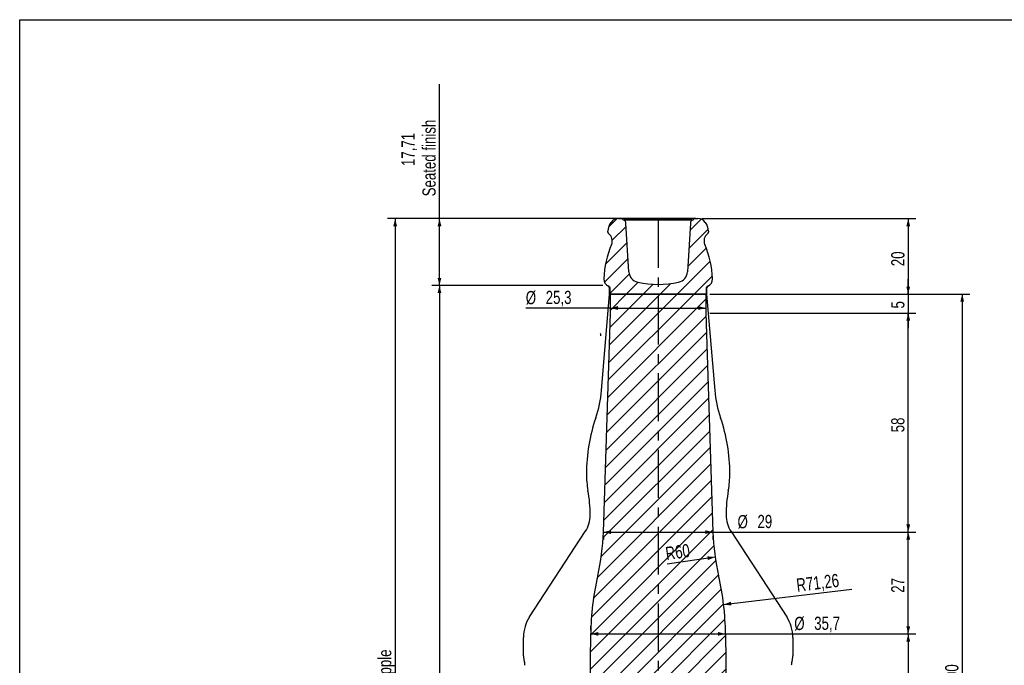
# Model space of a CAD drawing. Header units: millimetres. Extents: x 8 to 586, y 8 to 412.
# Tile 4 of 5: x 8 to 269, y 241 to 412. Entities that reach past the tile are written whole.
import ezdxf

# ---------------------------------------------------------------- set-up
doc = ezdxf.new("R2010")
doc.units = ezdxf.units.MM
doc.linetypes.add('CENTERX2', pattern=[20.319999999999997, 12.7, -2.54, 2.54, -2.54])
doc.linetypes.add('HIDDEN', pattern=[1.905, 1.27, -0.635])
for name, color, linetype in [('CENTERLINE', 4, 'CENTERX2'), ('DIMENSIONS', 2, 'Continuous'), ('HATCH', 3, 'Continuous'), ('HIDDEN', 3, 'HIDDEN')]:
    doc.layers.add(name, color=color, linetype=linetype)
doc.layers.add('OUTLINE', color=7, linetype='Continuous', lineweight=25)
doc.styles.add('SLDTEXTSTYLE0', font='TXT', dxfattribs={"width": 0.75})
doc.dimstyles.new('SLDDIMSTYLE0', dxfattribs={"dimtxt": 3.5, "dimasz": 2, "dimexe": 0, "dimexo": 0.0625, "dimgap": 0.875, "dimtad": 1, "dimrnd": 1e-09, "dimzin": 12, "dimdsep": 46, "dimtxsty": 'SLDTEXTSTYLE0', "dimsah": 1, "dimcen": 0.09, "dimadec": 0, "dimazin": 3, "dimtfac": 1, "dimtofl": 0, "dimtmove": 0, "dimatfit": 3, "dimfxl": 0, "dimfrac": 2, "dimtolj": 1, "dimtzin": 12, "dimarcsym": 0})
doc.dimstyles.new('SLDDIMSTYLE3', dxfattribs={"dimtxt": 3.5, "dimasz": 2, "dimexe": 0, "dimexo": 0.0625, "dimgap": 0.875, "dimtad": 1, "dimrnd": 1e-09, "dimzin": 12, "dimdsep": 46, "dimtxsty": 'SLDTEXTSTYLE0', "dimsah": 1, "dimcen": 0.09, "dimadec": 0, "dimazin": 3, "dimtfac": 1, "dimtmove": 0, "dimatfit": 0, "dimfxl": 0, "dimfrac": 2, "dimtolj": 1, "dimtzin": 12, "dimarcsym": 0})
doc.dimstyles.new('SLDDIMSTYLE4', dxfattribs={"dimtxt": 3.5, "dimasz": 2, "dimexe": 0, "dimexo": 0.0625, "dimgap": 0.875, "dimtad": 1, "dimrnd": 1e-09, "dimzin": 12, "dimdsep": 46, "dimtxsty": 'SLDTEXTSTYLE0', "dimsah": 1, "dimcen": 0, "dimadec": 0, "dimazin": 3, "dimtfac": 1, "dimtofl": 0, "dimtmove": 0, "dimatfit": 3, "dimfxl": 0, "dimfrac": 2, "dimtolj": 1, "dimtzin": 12, "dimarcsym": 0})
pattern_1 = [(45, (0, 0), (-2.245064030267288, 2.245064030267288), [])]

# ---------------------------------------------------------------- blocks, each defined once
blk = doc.blocks.new('_D')
at = {"layer": 'DIMENSIONS'}
for p, q in [((168.9354390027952, 359.30348117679), (105.4606931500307, 359.30348117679)), ((107.4606931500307, 359.30348117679), (107.4606931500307, 111.19198117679)), ((135.5769563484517, 111.19198117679), (105.4606931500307, 111.19198117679))]:
    blk.add_line(p, q, dxfattribs=at)
for points in [[(107.4606931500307, 359.30348117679), (106.9606931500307, 357.30348117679), (107.9606931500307, 357.30348117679)], [(107.4606931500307, 111.19198117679), (107.9606931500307, 113.19198117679), (106.9606931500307, 113.19198117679)]]:
    blk.add_solid(points, dxfattribs=at)
at = {"layer": 'DIMENSIONS', "char_height": 3.5, "attachment_point": 1, "rotation": 90.00000000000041, "style": 'SLDTEXTSTYLE0'}
for s, insert in [('inclusief 0,50 stipple', (102.9489562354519, 213.590692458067)), ('248,11', (97.39343250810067, 228.1360693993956))]:
    blk.add_mtext(s, dxfattribs=dict(at, insert=insert))
blk = doc.blocks.new('_D_4')
at = {"layer": 'DIMENSIONS'}
for p, q in [((119.2017660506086, 359.30348117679), (119.2017660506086, 394.8850490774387)), ((165.5965352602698, 359.30348117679), (117.2017660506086, 359.30348117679)), ((119.2017660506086, 341.5979872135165), (119.2017660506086, 359.30348117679)), ((162.4839745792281, 341.5979872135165), (117.2017660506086, 341.5979872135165))]:
    blk.add_line(p, q, dxfattribs=at)
for points in [[(119.2017660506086, 359.30348117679), (118.7017660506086, 357.30348117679), (119.7017660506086, 357.30348117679)], [(119.2017660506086, 341.5979872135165), (119.7017660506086, 343.5979872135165), (118.7017660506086, 343.5979872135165)]]:
    blk.add_solid(points, dxfattribs=at)
at = {"layer": 'DIMENSIONS', "char_height": 3.5, "attachment_point": 1, "rotation": 90.00000000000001, "style": 'SLDTEXTSTYLE0'}
for s, insert in [('Seated finish', (114.6900291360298, 365.2145103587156)), ('17,71', (109.1345054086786, 373.2396319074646))]:
    blk.add_mtext(s, dxfattribs=dict(at, insert=insert))
blk = doc.blocks.new('_D_6')
at = {"layer": 'DIMENSIONS'}
for p, q in [((162.4839745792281, 341.5979872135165), (117.2017660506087, 341.5979872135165)), ((119.2017660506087, 341.5979872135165), (119.2017660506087, 115.1919811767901)), ((142.1151508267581, 115.1919811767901), (117.2017660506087, 115.1919811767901))]:
    blk.add_line(p, q, dxfattribs=at)
for points in [[(119.2017660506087, 341.5979872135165), (118.7017660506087, 339.5979872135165), (119.7017660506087, 339.5979872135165)], [(119.2017660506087, 115.1919811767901), (119.7017660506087, 117.1919811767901), (118.7017660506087, 117.1919811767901)]]:
    blk.add_solid(points, dxfattribs=at)
at = {"layer": 'DIMENSIONS', "insert": (114.6900291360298, 221.2833224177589), "char_height": 3.5, "attachment_point": 1, "rotation": 90.00000000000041, "style": 'SLDTEXTSTYLE0'}
blk.add_mtext('226,41', dxfattribs=at)
blk = doc.blocks.new('_D_10')
at = {"layer": 'DIMENSIONS'}
for p, q in [((164.4839745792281, 335.6366387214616), (142.0651771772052, 335.6366387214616)), ((164.4839745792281, 335.6366387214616), (189.7839745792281, 335.6366387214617)), ((164.4839745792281, 333.30348117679), (164.4839745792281, 333.6366387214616))]:
    blk.add_line(p, q, dxfattribs=at)
for points in [[(164.4839745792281, 335.6366387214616), (166.4839745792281, 335.1366387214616), (166.4839745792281, 336.1366387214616)], [(189.7839745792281, 335.6366387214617), (187.7839745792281, 336.1366387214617), (187.7839745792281, 335.1366387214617)]]:
    blk.add_solid(points, dxfattribs=at)
at = {"layer": 'DIMENSIONS', "char_height": 3.5, "attachment_point": 1, "style": 'SLDTEXTSTYLE0'}
for s, insert in [('%%c', (142.0651771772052, 340.1483758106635)), ('25,3', (147.3436145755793, 340.2018479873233))]:
    blk.add_mtext(s, dxfattribs=dict(at, insert=insert))
blk = doc.blocks.new('_D_11')
at = {"layer": 'DIMENSIONS'}
for p, q in [((190.7839745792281, 339.30348117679), (259.6839745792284, 339.30348117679)), ((257.6839745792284, 339.30348117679), (257.6839745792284, 139.30348117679)), ((200.1339745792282, 139.30348117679), (259.6839745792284, 139.30348117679))]:
    blk.add_line(p, q, dxfattribs=at)
for points in [[(257.6839745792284, 339.30348117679), (257.1839745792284, 337.30348117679), (258.1839745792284, 337.30348117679)], [(257.6839745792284, 139.30348117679), (258.1839745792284, 141.30348117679), (257.1839745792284, 141.30348117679)]]:
    blk.add_solid(points, dxfattribs=at)
at = {"layer": 'DIMENSIONS', "insert": (253.1722376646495, 235.424314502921), "char_height": 3.5, "attachment_point": 1, "rotation": 90.00000000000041, "style": 'SLDTEXTSTYLE0'}
blk.add_mtext('200', dxfattribs=at)
blk = doc.blocks.new('_D_12')
at = {"layer": 'DIMENSIONS'}
blk.add_line((194.4779149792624, 257.1098269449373), (228.4712738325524, 261.1966918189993), dxfattribs=at)
blk.add_solid([(194.4779149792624, 257.1098269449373), (196.5232985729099, 256.8521334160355), (196.4039327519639, 257.8449837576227)], dxfattribs=at)
at = {"layer": 'DIMENSIONS', "insert": (213.5647964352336, 263.9476645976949), "char_height": 3.5, "attachment_point": 1, "rotation": 6.855503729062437, "style": 'SLDTEXTSTYLE0'}
blk.add_mtext('R71,26', dxfattribs=at)
blk = doc.blocks.new('_D_13')
at = {"layer": 'DIMENSIONS'}
for p, q in [((195.9839745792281, 249.3034811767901), (245.3839745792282, 249.3034811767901)), ((243.3839745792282, 249.3034811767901), (243.3839745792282, 193.30348117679)), ((196.5339745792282, 193.30348117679), (245.3839745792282, 193.30348117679))]:
    blk.add_line(p, q, dxfattribs=at)
for points in [[(243.3839745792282, 249.3034811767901), (242.8839745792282, 247.3034811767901), (243.8839745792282, 247.3034811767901)], [(243.3839745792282, 193.30348117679), (243.8839745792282, 195.30348117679), (242.8839745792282, 195.30348117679)]]:
    blk.add_solid(points, dxfattribs=at)
at = {"layer": 'DIMENSIONS', "insert": (238.8722376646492, 218.7173699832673), "char_height": 3.5, "attachment_point": 1, "rotation": 90.00000000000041, "style": 'SLDTEXTSTYLE0'}
blk.add_mtext('56', dxfattribs=at)
blk = doc.blocks.new('_D_14')
at = {"layer": 'DIMENSIONS'}
for p, q in [((159.2839745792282, 250.3034811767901), (159.2839745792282, 251.3311671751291)), ((194.9839745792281, 250.3034811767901), (194.9839745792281, 251.3311671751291)), ((159.2839745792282, 249.3311671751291), (194.9839745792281, 249.3311671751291)), ((194.9839745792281, 249.3311671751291), (227.5227413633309, 249.3311671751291))]:
    blk.add_line(p, q, dxfattribs=at)
for points in [[(159.2839745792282, 249.3311671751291), (161.2839745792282, 248.8311671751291), (161.2839745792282, 249.8311671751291)], [(194.9839745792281, 249.3311671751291), (192.9839745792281, 249.8311671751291), (192.9839745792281, 248.8311671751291)]]:
    blk.add_solid(points, dxfattribs=at)
at = {"layer": 'DIMENSIONS', "char_height": 3.5, "attachment_point": 1, "style": 'SLDTEXTSTYLE0'}
for s, insert in [('%%c', (213.1929139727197, 253.842904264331)), ('35,7', (218.4713513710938, 253.8963764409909))]:
    blk.add_mtext(s, dxfattribs=dict(at, insert=insert))
blk = doc.blocks.new('_D_15')
at = {"layer": 'DIMENSIONS'}
for p, q in [((192.6339745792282, 276.3034811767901), (245.3839745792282, 276.3034811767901)), ((243.3839745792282, 249.3034811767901), (243.3839745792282, 276.3034811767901)), ((195.9839745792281, 249.3034811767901), (245.3839745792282, 249.3034811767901))]:
    blk.add_line(p, q, dxfattribs=at)
for points in [[(243.3839745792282, 276.3034811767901), (242.8839745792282, 274.3034811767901), (243.8839745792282, 274.3034811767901)], [(243.3839745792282, 249.3034811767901), (243.8839745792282, 251.3034811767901), (242.8839745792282, 251.3034811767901)]]:
    blk.add_solid(points, dxfattribs=at)
at = {"layer": 'DIMENSIONS', "insert": (238.8722376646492, 260.2173699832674), "char_height": 3.5, "attachment_point": 1, "rotation": 90, "style": 'SLDTEXTSTYLE0'}
blk.add_mtext('27', dxfattribs=at)
blk = doc.blocks.new('_D_16')
at = {"layer": 'DIMENSIONS'}
for p, q in [((190.7839745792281, 334.30348117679), (245.3839745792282, 334.30348117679)), ((243.3839745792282, 276.3034811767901), (243.3839745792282, 334.30348117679)), ((192.6339745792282, 276.3034811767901), (245.3839745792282, 276.3034811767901))]:
    blk.add_line(p, q, dxfattribs=at)
for points in [[(243.3839745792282, 334.30348117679), (242.8839745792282, 332.30348117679), (243.8839745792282, 332.30348117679)], [(243.3839745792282, 276.3034811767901), (243.8839745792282, 278.3034811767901), (242.8839745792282, 278.3034811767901)]]:
    blk.add_solid(points, dxfattribs=at)
at = {"layer": 'DIMENSIONS', "insert": (238.8722376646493, 302.7173699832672), "char_height": 3.5, "attachment_point": 1, "rotation": 90, "style": 'SLDTEXTSTYLE0'}
blk.add_mtext('58', dxfattribs=at)
blk = doc.blocks.new('_D_17')
at = {"layer": 'DIMENSIONS'}
for p, q in [((243.383974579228, 339.3034811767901), (243.383974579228, 343.3034811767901)), ((190.7839745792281, 339.30348117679), (245.383974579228, 339.3034811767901)), ((243.383974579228, 339.3034811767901), (243.383974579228, 334.3034811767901)), ((190.7839745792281, 334.30348117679), (245.383974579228, 334.3034811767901)), ((243.383974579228, 334.3034811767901), (243.383974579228, 330.3034811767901))]:
    blk.add_line(p, q, dxfattribs=at)
for points in [[(243.383974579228, 339.3034811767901), (243.883974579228, 341.3034811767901), (242.883974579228, 341.3034811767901)], [(243.383974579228, 334.3034811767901), (242.883974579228, 332.3034811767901), (243.883974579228, 332.3034811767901)]]:
    blk.add_solid(points, dxfattribs=at)
at = {"layer": 'DIMENSIONS', "insert": (238.8722376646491, 335.5104255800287), "char_height": 3.5, "attachment_point": 1, "rotation": 90.00000000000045, "style": 'SLDTEXTSTYLE0'}
blk.add_mtext('5', dxfattribs=at)
blk = doc.blocks.new('_D_18')
at = {"layer": 'DIMENSIONS'}
for p, q in [((162.6339745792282, 276.2871609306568), (191.6339745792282, 276.2871609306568)), ((162.6339745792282, 275.3034811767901), (162.6339745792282, 274.2871609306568)), ((191.6339745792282, 276.2871609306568), (208.6170013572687, 276.2871609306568)), ((191.6339745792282, 275.3034811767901), (191.6339745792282, 274.2871609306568))]:
    blk.add_line(p, q, dxfattribs=at)
for points in [[(162.6339745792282, 276.2871609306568), (164.6339745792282, 275.7871609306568), (164.6339745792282, 276.7871609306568)], [(191.6339745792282, 276.2871609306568), (189.6339745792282, 276.7871609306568), (189.6339745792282, 275.7871609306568)]]:
    blk.add_solid(points, dxfattribs=at)
at = {"layer": 'DIMENSIONS', "char_height": 3.5, "attachment_point": 1, "style": 'SLDTEXTSTYLE0'}
for s, insert in [('%%c', (198.1663411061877, 280.7988980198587)), ('29', (203.4447785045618, 280.8523701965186))]:
    blk.add_mtext(s, dxfattribs=dict(at, insert=insert))
blk = doc.blocks.new('_D_19')
at = {"layer": 'DIMENSIONS'}
blk.add_line((192.2159592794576, 269.6651120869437), (179.509249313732, 267.8354770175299), dxfattribs=at)
blk.add_solid([(192.2159592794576, 269.6651120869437), (190.1651154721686, 269.874968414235), (190.3076352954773, 268.8851764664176)], dxfattribs=at)
at = {"layer": 'DIMENSIONS', "insert": (178.866558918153, 272.29892472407), "char_height": 3.5, "attachment_point": 1, "rotation": 8.193683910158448, "style": 'SLDTEXTSTYLE0'}
blk.add_mtext('R60', dxfattribs=at)
blk = doc.blocks.new('_D_21')
at = {"layer": 'DIMENSIONS'}
for p, q in [((188.6714138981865, 359.30348117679), (245.3839745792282, 359.30348117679)), ((243.3839745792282, 359.30348117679), (243.3839745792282, 339.30348117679)), ((190.7839745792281, 339.30348117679), (245.3839745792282, 339.30348117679))]:
    blk.add_line(p, q, dxfattribs=at)
for points in [[(243.3839745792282, 359.30348117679), (242.8839745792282, 357.30348117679), (243.8839745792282, 357.30348117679)], [(243.3839745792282, 339.30348117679), (243.8839745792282, 341.30348117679), (242.8839745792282, 341.30348117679)]]:
    blk.add_solid(points, dxfattribs=at)
at = {"layer": 'DIMENSIONS', "insert": (238.8722376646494, 346.7173699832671), "char_height": 3.5, "attachment_point": 1, "rotation": 90.00000000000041, "style": 'SLDTEXTSTYLE0'}
blk.add_mtext('20', dxfattribs=at)

msp = doc.modelspace()

# ---------------------------------------------------------------- hatches: boundary and pattern name
at = {"layer": 'HATCH'}
h = msp.add_hatch(dxfattribs=at)
h.set_pattern_fill('ANSI31', color=256, angle=2.8e-322, style=0)
h.set_pattern_definition(pattern_1)
edge = h.paths.add_edge_path(flags=0)
edge.add_line((189.8339745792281, 339.30348117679), (189.8339745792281, 340.7286025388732))
edge.add_arc((190.6339745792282, 340.7286025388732), 0.7999999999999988, 113.13239639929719, 180, ccw=False)
edge.add_arc((189.5339745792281, 343.30348117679), 2.000000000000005, 293.1323963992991, 362.005822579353)
edge.add_arc((166.5480672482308, 342.4984568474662), 25.00000000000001, 2.005822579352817, 23.45558839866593)
edge.add_arc((191.6839745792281, 353.4047010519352), 2.4, 127.11726346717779, 203.4555883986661, ccw=False)
edge.add_arc((189.9339745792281, 355.7171672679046), 0.4999999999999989, 307.1172634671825, 360.0000000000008)
edge.add_line((190.4339745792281, 355.7171672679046), (190.4339745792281, 355.95348117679))
edge.add_arc((186.4339745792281, 355.95348117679), 3.999999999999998, 0, 35.97980059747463)
edge.add_line((189.670871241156, 358.30348117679), (189.6207727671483, 358.30348117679))
edge.add_arc((187.6714138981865, 356.90348117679), 2.399999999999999, 35.68533471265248, 90)
edge.add_line((187.6714138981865, 359.30348117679), (187.1481174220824, 359.30348117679))
edge.add_arc((187.1481174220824, 358.30348117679), 1, 90, 135.5729959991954)
edge.add_line((186.4339745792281, 359.00348117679), (186.1339745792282, 359.00348117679))
edge.add_line((186.1339745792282, 359.00348117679), (186.1339745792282, 358.88348117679))
edge.add_arc((186.68210937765, 358.047091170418), 0.9999999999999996, 123.2391462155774, 176.5000000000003)
edge.add_line((185.6839745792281, 358.1081397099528), (184.8958929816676, 345.2231194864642))
edge.add_arc((181.901488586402, 345.4062651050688), 2.999999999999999, 282.5155858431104, 356.5000000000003, ccw=False)
edge.add_arc((177.1339745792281, 366.88348117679), 25, 257.48441415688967, 282.51558584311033, ccw=False)
edge.add_arc((172.3664605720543, 345.4062651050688), 2.999999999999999, 183.4999999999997, 257.4844141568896, ccw=False)
edge.add_line((169.3720561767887, 345.2231194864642), (168.5839745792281, 358.1081397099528))
edge.add_arc((167.5858397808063, 358.047091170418), 0.9999999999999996, 3.499999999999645, 56.76085378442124)
edge.add_line((168.1339745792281, 358.88348117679), (168.1339745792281, 359.00348117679))
edge.add_line((168.1339745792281, 359.00348117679), (167.8339745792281, 359.00348117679))
edge.add_arc((167.1198317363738, 358.30348117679), 1, 44.4270040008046, 90)
edge.add_line((167.1198317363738, 359.30348117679), (166.5965352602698, 359.30348117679))
edge.add_arc((166.5965352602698, 356.90348117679), 2.399999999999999, 90, 144.3146652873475)
edge.add_line((164.647176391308, 358.30348117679), (164.5970779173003, 358.30348117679))
edge.add_arc((167.8339745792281, 355.95348117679), 3.999999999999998, 144.0201994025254, 180)
edge.add_line((163.8339745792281, 355.95348117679), (163.8339745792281, 355.7171672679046))
edge.add_arc((164.3339745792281, 355.7171672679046), 0.4999999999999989, 180, 232.8827365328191)
edge.add_arc((162.5839745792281, 353.4047010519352), 2.4, -23.45558839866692, 52.882736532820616, ccw=False)
edge.add_arc((187.7198819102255, 342.4984568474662), 25.00000000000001, 156.5444116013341, 177.9941774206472)
edge.add_arc((164.7339745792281, 343.30348117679), 2.000000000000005, 177.9941774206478, 246.8676036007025)
edge.add_arc((163.6339745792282, 340.7286025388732), 0.7999999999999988, -7.958078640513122e-13, 66.86760360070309, ccw=False)
edge.add_line((164.4339745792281, 340.7286025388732), (164.4339745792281, 339.30348117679))
edge.add_line((164.4339745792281, 339.30348117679), (189.8339745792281, 339.30348117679))
h = msp.add_hatch(dxfattribs=at)
h.set_pattern_fill('ANSI31', color=256, angle=2.8e-322, style=0)
h.set_pattern_definition(pattern_1)
edge = h.paths.add_edge_path(flags=0)
edge.add_line((164.4839745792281, 339.30348117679), (164.4839745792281, 334.30348117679))
edge.add_line((164.4839745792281, 334.30348117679), (162.6339745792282, 276.3034811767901))
edge.add_arc((102.6644730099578, 278.216301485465), 59.99999999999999, 346.96181310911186, 358.17308160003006, ccw=False)
edge.add_arc((230.5421683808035, 248.6036239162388), 71.26163051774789, 166.9618131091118, 179.4372916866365)
edge.add_line((159.2839745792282, 249.3034811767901), (158.7339745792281, 193.30348117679))
edge.add_arc((89.60409223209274, 193.9824353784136), 69.13321641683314, 353.1149621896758, 359.43729168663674, ccw=False)
edge.add_arc((227.7339745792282, 177.30348117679), 70, 173.1149621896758, 180)
edge.add_arc((55.93397457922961, 177.3034811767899), 101.7999999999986, 346.31445317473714, 359.99999999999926, ccw=False)
edge.add_arc((179.1339745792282, 147.30348117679), 25, 166.3144531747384, 180)
edge.add_arc((186.633974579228, 147.30348117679), 32.49999999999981, 180, 194.2500326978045)
edge.add_line((155.1339745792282, 139.30348117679), (155.1839745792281, 139.30348117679))
edge.add_arc((160.4754772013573, 140.80348117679), 5.500000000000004, 195.8266201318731, 270.0000000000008)
edge.add_line((160.4754772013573, 135.30348117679), (193.792471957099, 135.30348117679))
edge.add_arc((193.792471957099, 140.80348117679), 5.500000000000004, 270.0000000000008, 344.1733798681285)
edge.add_line((199.0839745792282, 139.30348117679), (199.1339745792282, 139.30348117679))
edge.add_arc((167.6339745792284, 147.30348117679), 32.49999999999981, 345.7499673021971, 360.0000000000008)
edge.add_arc((175.1339745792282, 147.30348117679), 25, 0, 13.6855468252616)
edge.add_arc((298.3339745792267, 177.3034811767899), 101.7999999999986, 180, 193.6855468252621, ccw=False)
edge.add_arc((126.5339745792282, 177.30348117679), 70, 7.124442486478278e-13, 6.885037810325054)
edge.add_arc((264.6638569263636, 193.9824353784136), 69.13321641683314, 180.5627083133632, 186.8850378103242, ccw=False)
edge.add_line((195.5339745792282, 193.30348117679), (194.9839745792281, 249.3034811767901))
edge.add_arc((123.7257807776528, 248.6036239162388), 71.26163051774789, 0.5627083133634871, 13.03818689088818)
edge.add_arc((251.6034761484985, 278.2163014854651), 59.99999999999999, 181.82691839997, 193.0381868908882, ccw=False)
edge.add_line((191.6339745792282, 276.3034811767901), (189.7839745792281, 334.30348117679))
edge.add_line((189.7839745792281, 334.30348117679), (189.7839745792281, 339.30348117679))
edge.add_line((189.7839745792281, 339.30348117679), (164.4839745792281, 339.30348117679))

# ---------------------------------------------------------------- linework, layer by layer
at = {"layer": 'CENTERLINE'}
msp.add_line((177.1339745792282, 359.00348117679), (177.1339745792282, 111.7265031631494), dxfattribs=at)
at = {"layer": 'HIDDEN'}
msp.add_arc((211.6339745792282, 333.1049570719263), 49.9999999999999, 184.8795060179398, 185.5854047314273, dxfattribs=at)
at = {"layer": 'OUTLINE'}
for p, q in [((8.000000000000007, 412), (586, 412)), ((8.000000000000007, 8.000000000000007), (8.000000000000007, 412)), ((164.5970781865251, 358.3034811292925), (164.6471768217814, 358.3034811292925)), ((166.5965355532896, 359.30348117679), (167.1198317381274, 359.30348117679)), ((187.1481174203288, 359.30348117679), (167.1198317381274, 359.30348117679)), ((167.8339745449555, 359.0034811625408), (168.1339749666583, 359.0034811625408)), ((186.1339741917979, 359.0034811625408), (168.1339749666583, 359.0034811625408)), ((168.1339749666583, 358.8834811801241), (168.1339749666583, 359.0034811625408)), ((186.1339741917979, 358.8834811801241), (168.1339749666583, 358.8834811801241)), ((169.3720561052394, 345.2231197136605), (168.5839742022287, 358.1081397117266)), ((185.6839749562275, 358.1081397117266), (184.8958930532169, 345.2231197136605)), ((186.1339741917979, 359.0034811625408), (186.1339741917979, 358.8834811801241)), ((186.1339741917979, 359.0034811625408), (186.4339746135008, 359.0034811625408)), ((187.1481174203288, 359.30348117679), (187.6714136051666, 359.30348117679)), ((189.6207723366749, 358.3034811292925), (189.6708709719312, 358.3034811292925)), ((163.8339748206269, 355.7171672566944), (163.8339748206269, 355.953481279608)), ((190.4339743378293, 355.953481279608), (190.4339743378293, 355.7171672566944)), ((162.1339749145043, 313.803482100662), (164.2839749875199, 339.3034816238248)), ((164.2839749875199, 339.3034816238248), (164.2839749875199, 340.7979879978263)), ((164.4339747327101, 339.3034816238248), (164.4339747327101, 340.7286026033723)), ((189.8339744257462, 339.3034816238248), (164.4339747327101, 339.3034816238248)), ((164.4839746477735, 334.303480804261), (164.4839746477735, 339.3034816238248)), ((164.4839746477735, 339.3034816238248), (189.7839745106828, 339.3034816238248)), ((189.7839745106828, 339.3034816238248), (189.7839745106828, 334.303480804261)), ((189.8339744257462, 340.7286026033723), (189.8339744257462, 339.3034816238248)), ((189.9839741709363, 340.7979879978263), (189.9839741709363, 339.3034816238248)), ((189.9839741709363, 339.3034816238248), (192.133974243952, 313.803482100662)), ((162.6339749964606, 276.3034843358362), (164.4839746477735, 334.303480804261)), ((189.7839745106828, 334.303480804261), (191.6339741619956, 276.3034843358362)), ((143.0893176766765, 253.8816847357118), (157.8296990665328, 276.4254354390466)), ((196.4382500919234, 276.4254354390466), (211.1786314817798, 253.8816847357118)), ((141.458974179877, 243.5093291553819), (141.458974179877, 248.4091289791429)), ((158.7339741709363, 193.3034874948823), (159.2839741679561, 249.3034817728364)), ((194.9839749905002, 249.3034817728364), (195.5339749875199, 193.3034874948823)), ((212.8089749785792, 248.4091289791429), (212.8089749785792, 243.5093291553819)), ((141.7207689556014, 241.9092052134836), (141.6893163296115, 242.0092069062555)), ((212.5786328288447, 242.0092069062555), (212.5471802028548, 241.9092052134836))]:
    msp.add_line(p, q, dxfattribs=at)
for centre, radius, start, end in [((167.8339745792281, 355.95348117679), 4, 144.0201994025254, 180), ((166.5965352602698, 356.90348117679), 2.400000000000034, 90, 144.3146652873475), ((167.1198317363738, 358.30348117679), 1.000000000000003, 44.42700400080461, 90), ((167.5858397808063, 358.047091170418), 1.00000000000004, 3.499999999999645, 56.76085378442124), ((186.68210937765, 358.047091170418), 1.000000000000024, 123.2391462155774, 176.5000000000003), ((187.1481174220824, 358.30348117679), 1.000000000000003, 90, 135.5729959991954), ((187.6714138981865, 356.90348117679), 2.400000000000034, 35.68533471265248, 90), ((186.4339745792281, 355.95348117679), 4, 0, 35.97980059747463), ((164.3339745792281, 355.7171672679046), 0.5, 179.9999999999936, 232.8827365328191), ((162.5839745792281, 353.4047010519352), 2.400000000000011, 336.5444116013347, 52.8827365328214), ((191.6839745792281, 353.4047010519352), 2.400000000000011, 127.1172634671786, 203.4555883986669), ((189.9339745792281, 355.7171672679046), 0.5, 307.1172634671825, 6.361109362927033e-12), ((187.7198819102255, 342.4984568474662), 25.00000000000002, 156.5444116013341, 177.9941774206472), ((166.5480672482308, 342.4984568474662), 25.00000000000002, 2.005822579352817, 23.45558839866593), ((172.3664605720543, 345.4062651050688), 3.00000000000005, 183.5000000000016, 257.4844141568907), ((181.901488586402, 345.4062651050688), 3.00000000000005, 282.515585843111, 356.5), ((164.7339745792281, 343.30348117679), 2.000000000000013, 177.9941774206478, 246.8676036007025), ((177.1339745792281, 366.88348117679), 25.00000000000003, 257.4844141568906, 282.5155858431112), ((189.5339745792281, 343.30348117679), 2.000000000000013, 293.1323963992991, 2.005822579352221), ((163.4839745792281, 340.7979872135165), 0.799999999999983, 0, 90.00000000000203), ((163.6339745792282, 340.7286025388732), 0.7999999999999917, 0, 66.8676036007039), ((190.6339745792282, 340.7286025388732), 0.8000000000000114, 113.132396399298, 180), ((190.7839745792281, 340.7979872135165), 0.799999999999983, 90, 180), ((132.2400414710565, 316.3239500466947), 29.99999999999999, 340.9875093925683, 355.1805779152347), ((222.0279076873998, 316.3239500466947), 29.99999999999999, 184.819422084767, 199.0124906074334), ((203.4022538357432, 291.80348117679), 45.26827925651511, 160.9875093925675, 180), ((150.865695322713, 291.80348117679), 45.26827925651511, 0, 19.01249060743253), ((183.1339745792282, 291.80348117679), 25.00000000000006, 180, 190.3888578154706), ((171.1339745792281, 291.80348117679), 25.00000000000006, 349.611142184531, 0), ((123.1339745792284, 280.80348117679), 35.99999999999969, 0, 10.38885781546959), ((231.1339745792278, 280.80348117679), 35.99999999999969, 169.6111421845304, 180), ((151.1339745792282, 280.80348117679), 7.999999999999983, 326.8210682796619, 0), ((203.1339745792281, 280.80348117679), 7.999999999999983, 180, 213.1789317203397), ((102.6644730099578, 278.216301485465), 59.99999999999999, 346.9618131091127, 358.1730816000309), ((251.6034761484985, 278.216301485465), 59.99999999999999, 181.8269183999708, 193.0381868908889), ((230.5421683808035, 248.6036239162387), 71.26163051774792, 166.9618131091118, 179.4372916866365), ((123.7257807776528, 248.6036239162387), 71.26163051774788, 0.5627083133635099, 13.0381868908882), ((151.4589745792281, 248.40913117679), 10.00000000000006, 146.8210682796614, 180), ((202.8089745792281, 248.40913117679), 10.00000000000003, 0, 33.17893172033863), ((146.4589745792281, 243.509329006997), 5.00000000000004, 179.9999999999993, 197.4590883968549), ((207.8089745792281, 243.509329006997), 5.00000000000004, 342.5409116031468, 6.361109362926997e-13), ((138.8589745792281, 241.00913117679), 3, 0, 17.45908839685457), ((215.4089745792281, 241.00913117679), 3, 162.5409116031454, 180)]:
    msp.add_arc(centre, radius, start, end, dxfattribs=at)

# ---------------------------------------------------------------- dimensions: what is measured, and where the dimension line sits
at = {"layer": 'DIMENSIONS'}
for base, p1, p2, angle, text, picture, middle in [((119.2017660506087, 359.30348117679), (163.4839745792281, 341.5979872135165), (166.5965352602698, 359.30348117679), 90.0000000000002, '<>\\PSeated finish', '_D_4', (119.2017660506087, 379.0575922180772)), ((107.4606931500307, 111.19198117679), (136.5769563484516, 359.30348117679), (136.5769563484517, 111.19198117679), 90.0000000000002, '<>\\Pinclusief 0,50 stipple', '_D', (107.4606931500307, 235.24773117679)), ((189.7839745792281, 335.6366387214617), (164.4839745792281, 334.30348117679), (189.7839745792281, 334.30348117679), 1.287307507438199e-13, '%%c<>', '_D_10', (149.2300908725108, 335.6366387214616))]:
    dim = msp.add_linear_dim(base=base, p1=p1, p2=p2, angle=angle, text=text, dimstyle='SLDDIMSTYLE0', dxfattribs=at)
    dim.commit()
    dim.dimension.update_dxf_attribs({"geometry": picture, "text_midpoint": middle, "dimtype": 160})
for base, p1, p2, dimstyle, picture, middle in [((243.3839745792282, 339.30348117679), (187.6714138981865, 359.30348117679), (189.7839745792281, 339.30348117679), 'SLDDIMSTYLE0', '_D_21', (243.3839745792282, 349.30348117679)), ((243.3839745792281, 334.3034811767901), (189.7839745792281, 339.30348117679), (189.7839745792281, 334.30348117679), 'SLDDIMSTYLE3', '_D_17', (243.3839745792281, 336.8034811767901)), ((119.2017660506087, 115.1919811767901), (163.4839745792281, 341.5979872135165), (143.1151508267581, 115.1919811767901), 'SLDDIMSTYLE0', '_D_6', (119.2017660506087, 228.3949841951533)), ((257.6839745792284, 139.30348117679), (189.7839745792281, 339.30348117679), (199.1339745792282, 139.30348117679), 'SLDDIMSTYLE0', '_D_11', (257.6839745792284, 239.30348117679)), ((243.3839745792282, 334.30348117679), (191.6339745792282, 276.3034811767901), (189.7839745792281, 334.30348117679), 'SLDDIMSTYLE0', '_D_16', (243.3839745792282, 305.30348117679)), ((243.3839745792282, 276.3034811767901), (194.9839745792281, 249.3034811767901), (191.6339745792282, 276.3034811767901), 'SLDDIMSTYLE0', '_D_15', (243.3839745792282, 262.8034811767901)), ((243.3839745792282, 193.30348117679), (194.9839745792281, 249.3034811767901), (195.5339745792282, 193.30348117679), 'SLDDIMSTYLE0', '_D_13', (243.3839745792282, 221.3034811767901))]:
    dim = msp.add_linear_dim(base=base, p1=p1, p2=p2, angle=90.0000000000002, dimstyle=dimstyle, dxfattribs=at)
    dim.commit()
    dim.dimension.update_dxf_attribs({"geometry": picture, "text_midpoint": middle, "dimtype": 160})
for base, p1, p2, picture, middle in [((191.6339745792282, 276.2871609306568), (162.6339745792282, 276.3034811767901), (191.6339745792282, 276.3034811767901), '_D_18', (203.3916712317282, 276.2871609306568)), ((194.9839745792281, 249.3311671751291), (159.2839745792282, 249.3034811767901), (194.9839745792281, 249.3034811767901), '_D_14', (220.3578276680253, 249.3311671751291))]:
    dim = msp.add_linear_dim(base=base, p1=p1, p2=p2, text='%%c<>', dimstyle='SLDDIMSTYLE0', dxfattribs=at)
    dim.commit()
    dim.dimension.update_dxf_attribs({"geometry": picture, "text_midpoint": middle, "dimtype": 160})
for center, mpoint, picture, middle in [((251.6034761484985, 278.2163014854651), (192.2159592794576, 269.6651120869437), '_D_19', (183.4161435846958, 268.3980380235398)), ((123.7257807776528, 248.6036239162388), (194.4779149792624, 257.1098269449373), '_D_12', (221.3262045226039, 260.3376818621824))]:
    dim = msp.add_radius_dim(center=center, mpoint=mpoint, dimstyle='SLDDIMSTYLE4', dxfattribs=at)
    dim.commit()
    dim.dimension.update_dxf_attribs({"geometry": picture, "text_midpoint": middle, "dimtype": 164})

doc.saveas('drawing.dxf')
